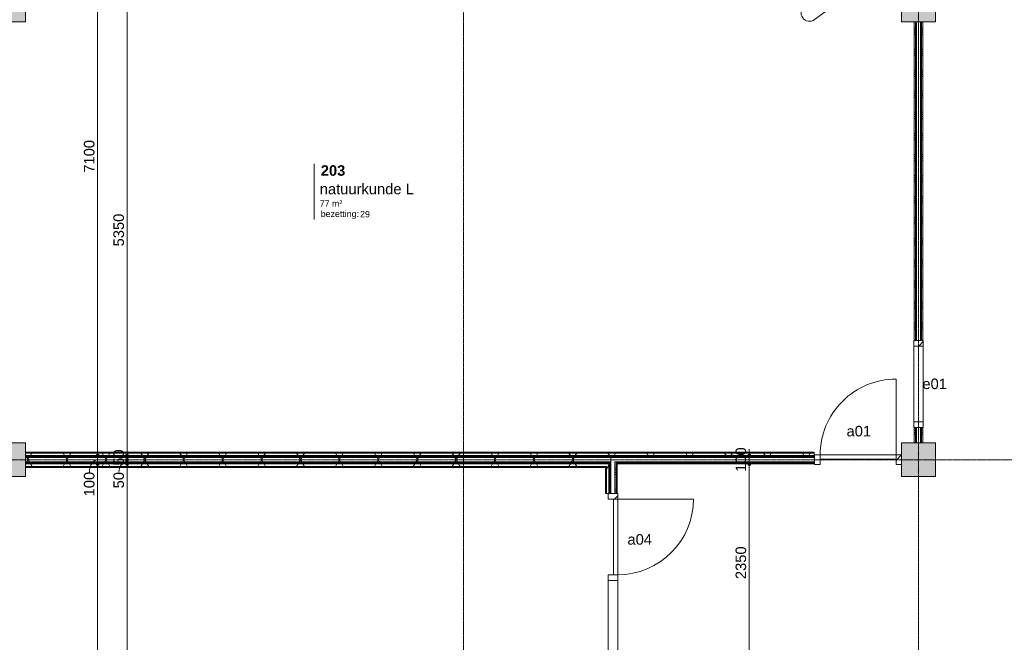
# Model space of a CAD drawing. Header units: millimetres. Extents: x 24169 to 70836, y -5250 to 32049.
# Tile 11 of 46: x 30381 to 42068, y 8632 to 16025. Entities that reach past the tile are written whole.
import ezdxf

# ---------------------------------------------------------------- set-up
doc = ezdxf.new("R2010")
doc.units = ezdxf.units.MM
doc.linetypes.add('stramien', pattern=[22.225, 12.7, -3.175, 3.175, -3.175])
doc.layers.add('00_Algemeen', color=7, linetype='Continuous', lineweight=9, true_color=0x00a600)
for name, color, linetype, lineweight in [('00_Algemeen-50', 7, 'Continuous', 9), ('22_Metselwerk', 7, 'Continuous', 18), ('25_Metaalconstructiewerk', 7, 'Continuous', 9), ('30_Kozijnen-ramen-deuren', 7, 'Continuous', 9)]:
    doc.layers.add(name, color=color, linetype=linetype, lineweight=lineweight)
doc.styles.add('Arial_1', font='arial.ttf', dxfattribs={"height": 125})
doc.styles.add('Arial_6', font='arial.ttf', dxfattribs={"height": 1.5})
doc.styles.add('Arial_7', font='arial.ttf', dxfattribs={"height": 75})
doc.styles.add('Arial_8', font='arial.ttf', dxfattribs={"height": 2})
doc.styles.add('Arial_B_1', font='arialbd.ttf', dxfattribs={"height": 125})
doc.dimstyles.new('00_AEE_maatvoering_2_5mm', dxfattribs={"dimscale": 304.8, "dimtxt": 127.532425, "dimasz": 0.459318, "dimexe": 0.246063, "dimexo": 0.0625, "dimgap": 0, "dimtad": 1, "dimdec": 0, "dimzin": 0, "dimdsep": 46, "dimtxsty": 'Arial_1', "dimblk1": 'DOTSMALL', "dimblk2": 'DOTSMALL', "dimsah": 1, "dimcen": 0.09, "dimdle": 0.246063, "dimazin": 0, "dimtfac": 1, "dimtdec": 4, "dimtix": 1, "dimtmove": 0, "dimatfit": 3, "dimfxl": 0.246063, "dimfxlon": 1, "dimtvp": 1, "dimtolj": 1, "dimtzin": 0, "dimarcsym": 2})
doc.dimstyles.new('00_AEE_maatvoering_2_5mm_1', dxfattribs={"dimscale": 304.8, "dimtxt": 127.532425, "dimasz": 0.459318, "dimexe": 0.246063, "dimexo": 0.0625, "dimgap": 0, "dimtad": 1, "dimdec": 0, "dimzin": 0, "dimdsep": 46, "dimtxsty": 'Arial_1', "dimblk1": 'DOTSMALL', "dimblk2": 'DOTSMALL', "dimsah": 1, "dimcen": 0.09, "dimdle": 0.246063, "dimazin": 0, "dimtfac": 1, "dimtdec": 4, "dimtix": 1, "dimtmove": 1, "dimatfit": 3, "dimfxl": 0.246063, "dimfxlon": 1, "dimtvp": 1, "dimtolj": 1, "dimtzin": 0, "dimarcsym": 2})
pattern_1 = [(180, (41099.4, 13600), (-1e-12, -250), []), (180, (41099.4, 13625), (-1e-12, -250), []), (180, (41099.4, 13650), (-1e-12, -250), []), (180, (41099.4, 13675), (-1e-12, -250), [])]
pattern_2 = [(90, (39210.64, 10750), (-250, 2e-14), []), (90, (39235.64, 10750), (-250, 2e-14), []), (90, (39260.64, 10750), (-250, 2e-14), []), (90, (39285.64, 10750), (-250, 2e-14), [])]
pattern_3 = [(180, (37471.9, 9625), (-9e-13, -250), []), (180, (37471.9, 9650), (-9e-13, -250), []), (180, (37471.9, 9675), (-9e-13, -250), []), (180, (37471.9, 9700), (-9e-13, -250), [])]
pattern_4 = [(90, (34010.64, 10750), (-250, 6e-13), []), (90, (34035.64, 10750), (-250, 6e-13), []), (90, (34060.64, 10750), (-250, 6e-13), []), (90, (34085.64, 10750), (-250, 6e-13), [])]
pattern_5 = [(60, (30249.4, 0), (-346.41, 200), []), (120, (30249.4, 0), (-346.41, -200), [])]

# ---------------------------------------------------------------- blocks, each defined once
blk = doc.blocks.new('Direct Shape - 2410-10368 v1 - IFC-model constructie _zonder onderbouw_ _MM21228_-1202395-02 tweede verdieping - C')
at = {"layer": '25_Metaalconstructiewerk'}
blk.add_hatch(color=256, dxfattribs=at).paths.add_polyline_path([(-200, -200), (200, -200), (200, 200), (-200, 200), (-200, -136)])
for p, q in [((200, 200), (-200, 200)), ((-200, 200), (-200, -200)), ((200, -200), (200, 200)), ((-200, -200), (200, -200))]:
    blk.add_line(p, q, dxfattribs=at)
blk = doc.blocks.new('Direct Shape - NLRS_28_SC_TLB_kolom vierkant prefab_gen_AT_kolom vierkant_gen_lxb 400x400_800362-1202406-02 tweede verdieping - C')
blk.add_blockref('Direct Shape - 2410-10368 v1 - IFC-model constructie _zonder onderbouw_ _MM21228_-1202395-02 tweede verdieping - C', (0, 0))
blk = doc.blocks.new('Direct Shape - NLRS_28_SC_TLB_kolom vierkant prefab_gen_AT_kolom vierkant_gen_lxb 400x400_800364-1202408-02 tweede verdieping - C')
blk.add_blockref('Direct Shape - 2410-10368 v1 - IFC-model constructie _zonder onderbouw_ _MM21228_-1202395-02 tweede verdieping - C', (0, 0))
blk = doc.blocks.new('Direct Shape - 2410-10368 v1 - IFC-model constructie _zonder onderbouw_ _MM21228_-1202152-02 tweede verdieping - C')
at = {"layer": '25_Metaalconstructiewerk'}
blk.add_hatch(color=256, dxfattribs=at).paths.add_polyline_path([(200, -200), (200, 200), (-200, 200), (-200, -200)])
for p, q in [((200, 200), (-200, 200)), ((-200, 200), (-200, -200)), ((200, -200), (200, 200)), ((-200, -200), (200, -200))]:
    blk.add_line(p, q, dxfattribs=at)
blk = doc.blocks.new('Direct Shape - NLRS_28_SC_TLB_kolom vierkant prefab_gen_AT_kolom vierkant_gen_lxb 400x400_800370-1202414-02 tweede verdieping - C')
blk.add_blockref('Direct Shape - 2410-10368 v1 - IFC-model constructie _zonder onderbouw_ _MM21228_-1202152-02 tweede verdieping - C', (0, 0))
blk = doc.blocks.new('Direct Shape - NLRS_28_SC_TLB_kolom vierkant prefab_gen_AT_kolom vierkant_gen_lxb 400x400_800372-1202416-02 tweede verdieping - C')
blk.add_blockref('Direct Shape - 2410-10368 v1 - IFC-model constructie _zonder onderbouw_ _MM21228_-1202152-02 tweede verdieping - C', (0, 0))
blk = doc.blocks.new('2410-10368 v1 - IFC-model constructie _zonder onderbouw_ _MM21228__ifc-1-02 tweede verdieping - C')
at = {"layer": '25_Metaalconstructiewerk', "lineweight": 9}
for name, p in [('Direct Shape - NLRS_28_SC_TLB_kolom vierkant prefab_gen_AT_kolom vierkant_gen_lxb 400x400_800362-1202406-02 tweede verdieping - C', (0, 16200)), ('Direct Shape - NLRS_28_SC_TLB_kolom vierkant prefab_gen_AT_kolom vierkant_gen_lxb 400x400_800372-1202416-02 tweede verdieping - C', (10800, 16200)), ('Direct Shape - NLRS_28_SC_TLB_kolom vierkant prefab_gen_AT_kolom vierkant_gen_lxb 400x400_800364-1202408-02 tweede verdieping - C', (0, 10800)), ('Direct Shape - NLRS_28_SC_TLB_kolom vierkant prefab_gen_AT_kolom vierkant_gen_lxb 400x400_800370-1202414-02 tweede verdieping - C', (10800, 10800))]:
    blk.add_blockref(name, p, dxfattribs=at)
blk = doc.blocks.new('32_AEE_VO_FIX_Binnendeuren - D_1800x2300_Deur_zijlicht rechts 900 lariks-8426752-02 tweede verdieping - C')
at = {"layer": '30_Kozijnen-ramen-deuren', "true_color": 0xc0c0c0}
h = blk.add_hatch(dxfattribs=at)
h.set_pattern_fill('FP_52', color=9, style=0, pattern_type=2)
h.set_pattern_definition([(135, (9884, -7172.5), (-106.066, -106.066), [])])
h.paths.add_polyline_path([(1484, -37), (1484, 57), (1417, 57), (1417, -57), (1484, -57), (1484, -50)])
h.paths.add_polyline_path([(-450, 57), (-517, 57), (-517, -57), (-450, -57)])
at = {"layer": '30_Kozijnen-ramen-deuren'}
for p, q in [((-450, 57), (-517, 57)), ((-517, 57), (-517, 50)), ((450, 57), (-450, 57)), ((-450, 57), (-450, 7)), ((-450, -57), (-450, 57)), ((-450, 7), (450, 7)), ((450, 7), (450, 57)), ((517, 57), (450, 57)), ((450, 57), (450, -57)), ((1417, 57), (517, 57)), ((517, -57), (517, 57)), ((1417, 57), (1417, -57)), ((1484, 57), (1417, 57)), ((-517, -57), (-450, -57)), ((450, -57), (517, -57)), ((517, -57), (1417, -57)), ((1417, -57), (1484, -57))]:
    blk.add_line(p, q, dxfattribs=at)
blk = doc.blocks.new('32_AEE_VO_FIX_Binnenramen - R_b1034xh2367_Vast lariks-8428317-02 tweede verdieping - C')
at = {"layer": '30_Kozijnen-ramen-deuren', "true_color": 0xc0c0c0}
h = blk.add_hatch(dxfattribs=at)
h.set_pattern_fill('FP_72', color=9, style=0, pattern_type=2)
h.set_pattern_definition([(315, (-11700, 10800), (106.066, 106.066), [])])
h.paths.add_polyline_path([(-517, -25), (-517, -57), (-450, -57), (-450, 57), (-517, 57), (-517, 25)])
h.paths.add_polyline_path([(450, -57), (517, -57), (517, 57), (450, 57), (450, -25)])
at = {"layer": '30_Kozijnen-ramen-deuren'}
for p, q in [((-450, 57), (-517, 57)), ((-517, 57), (-517, 50)), ((-450, -57), (-450, 57)), ((-450, 57), (450, 57)), ((517, 57), (450, 57)), ((450, 57), (450, -57)), ((517, 50), (517, 57)), ((-517, -50), (-517, -57)), ((-517, -57), (-450, -57)), ((-450, -57), (450, -57)), ((450, -57), (517, -57)), ((517, -57), (517, -50))]:
    blk.add_line(p, q, dxfattribs=at)
blk = doc.blocks.new('32_AEE_VO_FIX_Binnendeuren - D_900x2300_Dicht Paneel lariks-8426603-02 tweede verdieping - C')
at = {"layer": '30_Kozijnen-ramen-deuren', "true_color": 0xc0c0c0}
h = blk.add_hatch(dxfattribs=at)
h.set_pattern_fill('FP_150', color=9, style=0, pattern_type=2)
h.set_pattern_definition([(225, (10083, 10800), (106.066, -106.066), [])])
h.paths.add_polyline_path([(517, 57), (450, 57), (450, -57), (517, -57), (517, 50)])
h.paths.add_polyline_path([(-517, 57), (-517, -57), (-450, -57), (-450, 57)])
at = {"layer": '30_Kozijnen-ramen-deuren'}
for p, q in [((-517, 57), (-450, 57)), ((-450, 57), (-450, -57)), ((450, 57), (517, 57)), ((450, -57), (450, 57)), ((517, 57), (517, 50)), ((-450, -57), (-517, -57)), ((-450, -7), (450, -7)), ((-450, -57), (-450, -7)), ((450, -57), (-450, -57)), ((450, -7), (450, -57)), ((517, -57), (450, -57)), ((517, -50), (517, -57))]:
    blk.add_line(p, q, dxfattribs=at)
blk = doc.blocks.new('30_AEE_VO_draairichting - 30_AEE_VO_draairichting-8193140-02 tweede verdieping - C')
at = {"layer": '30_Kozijnen-ramen-deuren'}
blk.add_line((-450, 900), (-450, 0), dxfattribs=at)
blk.add_arc((-450, 0), 900, 360, 90, dxfattribs=at)
blk = doc.blocks.new('30_AEE_VO_draairichting - 30_AEE_VO_draairichting-8193168-02 tweede verdieping - C')
at = {"layer": '30_Kozijnen-ramen-deuren'}
blk.add_line((-450, -900), (-450, 0), dxfattribs=at)
blk.add_arc((-450, 0), 900, 270, 0, dxfattribs=at)
blk = doc.blocks.new('00_AEE_tag_ruimte_groot_2192_zonder PVE - Naam nummer oppervlak bezettingsgraad-5019603-02 tweede verdieping - C')
at = {"layer": '00_Algemeen', "color": 7}
for p, q in [((-8.06, 7.73), (-8.06, 3.23)), ((-8.06, 3.23), (-8.06, 0.65)), ((-8.06, 0.65), (-8.06, -2.44)), ((-8.06, -2.44), (-8.06, -5.54))]:
    blk.add_line(p, q, dxfattribs=at)
at = {"layer": '00_Algemeen', "color": 8, "true_color": 0x808080, "insert": (-6.49, -3.42), "char_height": 1.5, "width": 10.8228, "attachment_point": 1, "style": 'Arial_6'}
blk.add_mtext('bezetting:', dxfattribs=at)
blk = doc.blocks.new('DIMBLOCK14-02 tweede verdieping - C')
at = {"layer": '00_Algemeen-50', "transparency": 16777216}
h = blk.add_hatch(color=256, dxfattribs=at)
edge = h.paths.add_edge_path()
edge.add_arc((31306, 10750), 17.5, 0, 360)
h = blk.add_hatch(color=256, dxfattribs=at)
edge = h.paths.add_edge_path()
edge.add_arc((31306, -130), 17.5, 0, 360)
for p, q in [((31306, 10750), (31231, 10750)), ((31306, -205), (31306, 10750)), ((31306, 10750), (31381, 10750)), ((31306, -130), (31231, -130)), ((31306, -130), (31381, -130))]:
    blk.add_line(p, q, dxfattribs=at)
for centre in [(31306, 10750), (31306, -130)]:
    blk.add_circle(centre, 17.5, dxfattribs=at)
at = {"layer": '00_Algemeen-50', "color": 0, "transparency": 16777216, "insert": (31143, 5070), "char_height": 125, "width": 576.84, "attachment_point": 1, "rotation": 90, "line_spacing_factor": 0.941778, "style": 'Arial_1'}
blk.add_mtext('10880', dxfattribs=at)
blk = doc.blocks.new('_DotSmall')
at = {"color": 0, "linetype": 'ByBlock', "const_width": 0.5}
blk.add_lwpolyline([(-0.0625, 0, 1), (0.0625, 0, 1)], format="xyb", close=True, dxfattribs=at)
blk = doc.blocks.new('DIMBLOCK15-02 tweede verdieping - C')
at = {"layer": '00_Algemeen-50', "transparency": 16777216}
h = blk.add_hatch(color=256, dxfattribs=at)
edge = h.paths.add_edge_path()
edge.add_arc((31306, 10850), 17.5, 0, 360)
h = blk.add_hatch(color=256, dxfattribs=at)
edge = h.paths.add_edge_path()
edge.add_arc((31306, 10750), 17.5, 0, 360)
for p, q in [((31306, 10850), (31231, 10850)), ((31306, 10750), (31306, 10850)), ((31306, 10850), (31381, 10850)), ((31306, 10750), (31231, 10750)), ((31306, 10750), (31381, 10750))]:
    blk.add_line(p, q, dxfattribs=at)
for centre in [(31306, 10850), (31306, 10750)]:
    blk.add_circle(centre, 17.5, dxfattribs=at)
blk.add_ellipse((31306, 10653), major_axis=(0, 147), ratio=0.667841, start_param=0, end_param=1.570796, dxfattribs=at)
at = {"layer": '00_Algemeen-50', "color": 0, "transparency": 16777216, "insert": (31143, 10365), "char_height": 125, "width": 346.1, "attachment_point": 1, "rotation": 90, "line_spacing_factor": 0.941778, "style": 'Arial_1'}
blk.add_mtext('100', dxfattribs=at)
blk = doc.blocks.new('DIMBLOCK16-02 tweede verdieping - C')
at = {"layer": '00_Algemeen-50', "transparency": 16777216}
h = blk.add_hatch(color=256, dxfattribs=at)
edge = h.paths.add_edge_path()
edge.add_arc((31306, 17950), 17.5, 0, 360)
h = blk.add_hatch(color=256, dxfattribs=at)
edge = h.paths.add_edge_path()
edge.add_arc((31306, 10850), 17.5, 0, 360)
for p, q in [((31306, 17950), (31231, 17950)), ((31306, 10850), (31306, 17950)), ((31306, 17950), (31381, 17950)), ((31306, 10850), (31231, 10850)), ((31306, 10850), (31381, 10850))]:
    blk.add_line(p, q, dxfattribs=at)
for centre in [(31306, 17950), (31306, 10850)]:
    blk.add_circle(centre, 17.5, dxfattribs=at)
at = {"layer": '00_Algemeen-50', "color": 0, "transparency": 16777216, "insert": (31143, 14208), "char_height": 125, "width": 461.47, "attachment_point": 1, "rotation": 90, "line_spacing_factor": 0.941778, "style": 'Arial_1'}
blk.add_mtext('7100', dxfattribs=at)
blk = doc.blocks.new('DIMBLOCK88-02 tweede verdieping - C')
at = {"layer": '00_Algemeen-50', "transparency": 16777216}
h = blk.add_hatch(color=256, dxfattribs=at)
edge = h.paths.add_edge_path()
edge.add_arc((31656, 16200), 17.5, 0, 360)
h = blk.add_hatch(color=256, dxfattribs=at)
edge = h.paths.add_edge_path()
edge.add_arc((31656, 10850), 17.5, 0, 360)
for p, q in [((31656, 16200), (31581, 16200)), ((31656, 16200), (31656, 10850)), ((31656, 16200), (31731, 16200)), ((31656, 10850), (31581, 10850)), ((31656, 10850), (31731, 10850))]:
    blk.add_line(p, q, dxfattribs=at)
for centre in [(31656, 16200), (31656, 10850)]:
    blk.add_circle(centre, 17.5, dxfattribs=at)
at = {"layer": '00_Algemeen-50', "color": 0, "transparency": 16777216, "insert": (31493, 13333), "char_height": 125, "width": 461.47, "attachment_point": 1, "rotation": 90, "line_spacing_factor": 0.941778, "style": 'Arial_1'}
blk.add_mtext('5350', dxfattribs=at)
blk = doc.blocks.new('DIMBLOCK89-02 tweede verdieping - C')
at = {"layer": '00_Algemeen-50', "transparency": 16777216}
h = blk.add_hatch(color=256, dxfattribs=at)
edge = h.paths.add_edge_path()
edge.add_arc((31656, 10850), 17.5, 0, 360)
h = blk.add_hatch(color=256, dxfattribs=at)
edge = h.paths.add_edge_path()
edge.add_arc((31656, 10800), 17.5, 0, 360)
for p, q in [((31656, 10850), (31581, 10850)), ((31656, 10800), (31581, 10800)), ((31656, 10850), (31656, 10800)), ((31656, 10850), (31731, 10850)), ((31656, 10800), (31731, 10800))]:
    blk.add_line(p, q, dxfattribs=at)
for centre in [(31656, 10850), (31656, 10800)]:
    blk.add_circle(centre, 17.5, dxfattribs=at)
at = {"layer": '00_Algemeen-50', "color": 0, "transparency": 16777216, "insert": (31493, 10729), "char_height": 125, "width": 230.74, "attachment_point": 1, "rotation": 90, "line_spacing_factor": 0.941778, "style": 'Arial_1'}
blk.add_mtext('50', dxfattribs=at)
blk = doc.blocks.new('DIMBLOCK90-02 tweede verdieping - C')
at = {"layer": '00_Algemeen-50', "transparency": 16777216}
h = blk.add_hatch(color=256, dxfattribs=at)
edge = h.paths.add_edge_path()
edge.add_arc((31656, 10800), 17.5, 0, 360)
h = blk.add_hatch(color=256, dxfattribs=at)
edge = h.paths.add_edge_path()
edge.add_arc((31656, 10750), 17.5, 0, 360)
for p, q in [((31656, 10800), (31581, 10800)), ((31656, 10800), (31656, 10750)), ((31656, 10800), (31731, 10800)), ((31656, 10750), (31581, 10750)), ((31656, 10750), (31731, 10750))]:
    blk.add_line(p, q, dxfattribs=at)
for centre in [(31656, 10800), (31656, 10750)]:
    blk.add_circle(centre, 17.5, dxfattribs=at)
blk.add_ellipse((31656, 10652), major_axis=(0, 123), ratio=0.797769, start_param=0, end_param=1.570796, dxfattribs=at)
at = {"layer": '00_Algemeen-50', "color": 0, "transparency": 16777216, "insert": (31493, 10460), "char_height": 125, "width": 230.74, "attachment_point": 1, "rotation": 90, "line_spacing_factor": 0.941778, "style": 'Arial_1'}
blk.add_mtext('50', dxfattribs=at)
blk = doc.blocks.new('DIMBLOCK91-02 tweede verdieping - C')
at = {"layer": '00_Algemeen-50', "transparency": 16777216}
h = blk.add_hatch(color=256, dxfattribs=at)
edge = h.paths.add_edge_path()
edge.add_arc((31656, 10750), 17.5, 0, 360)
h = blk.add_hatch(color=256, dxfattribs=at)
edge = h.paths.add_edge_path()
edge.add_arc((31656, 5400), 17.5, 0, 360)
for p, q in [((31656, 10750), (31581, 10750)), ((31656, 10750), (31656, 5400)), ((31656, 10750), (31731, 10750)), ((31656, 5400), (31581, 5400)), ((31656, 5400), (31731, 5400))]:
    blk.add_line(p, q, dxfattribs=at)
for centre in [(31656, 10750), (31656, 5400)]:
    blk.add_circle(centre, 17.5, dxfattribs=at)
at = {"layer": '00_Algemeen-50', "color": 0, "transparency": 16777216, "insert": (31493, 7883), "char_height": 125, "width": 461.47, "attachment_point": 1, "rotation": 90, "line_spacing_factor": 0.941778, "style": 'Arial_1'}
blk.add_mtext('5350', dxfattribs=at)
blk = doc.blocks.new('DIMBLOCK144-02 tweede verdieping - C')
at = {"layer": '00_Algemeen-50', "transparency": 16777216}
h = blk.add_hatch(color=256, dxfattribs=at)
edge = h.paths.add_edge_path()
edge.add_arc((39041, 10750), 17.5, 0, 360)
h = blk.add_hatch(color=256, dxfattribs=at)
edge = h.paths.add_edge_path()
edge.add_arc((39041, 8400), 17.5, 0, 360)
for p, q in [((39041, 10750), (38966, 10750)), ((39041, 8400), (39041, 10750)), ((39041, 10750), (39116, 10750)), ((39041, 8400), (38966, 8400)), ((39041, 8400), (39116, 8400))]:
    blk.add_line(p, q, dxfattribs=at)
for centre in [(39041, 10750), (39041, 8400)]:
    blk.add_circle(centre, 17.5, dxfattribs=at)
at = {"layer": '00_Algemeen-50', "color": 0, "transparency": 16777216, "insert": (38878, 9383), "char_height": 125, "width": 461.47, "attachment_point": 1, "rotation": 90, "line_spacing_factor": 0.941778, "style": 'Arial_1'}
blk.add_mtext('2350', dxfattribs=at)
blk = doc.blocks.new('DIMBLOCK145-02 tweede verdieping - C')
at = {"layer": '00_Algemeen-50', "transparency": 16777216}
h = blk.add_hatch(color=256, dxfattribs=at)
edge = h.paths.add_edge_path()
edge.add_arc((39041, 10850), 17.5, 0, 360)
h = blk.add_hatch(color=256, dxfattribs=at)
edge = h.paths.add_edge_path()
edge.add_arc((39041, 10750), 17.5, 0, 360)
for p, q in [((39041, 10750), (39041, 10925)), ((39041, 10850), (38966, 10850)), ((39041, 10850), (39116, 10850)), ((39041, 10750), (38966, 10750)), ((39041, 10750), (39116, 10750))]:
    blk.add_line(p, q, dxfattribs=at)
for centre in [(39041, 10850), (39041, 10750)]:
    blk.add_circle(centre, 17.5, dxfattribs=at)
at = {"layer": '00_Algemeen-50', "color": 0, "transparency": 16777216, "insert": (38878, 10656), "char_height": 125, "width": 346.1, "attachment_point": 1, "rotation": 90, "line_spacing_factor": 0.941778, "style": 'Arial_1'}
blk.add_mtext('100', dxfattribs=at)
blk = doc.blocks.new('00_AEE_wijzigingpijl - 22mm-873890-02 tweede verdieping - C')
at = {"layer": '00_Algemeen'}
for points in [[(-2.85, 2.85), (0, 0), (-3.48, 2.01)], [(-2.85, -2.85), (-3.48, -2.01), (0, 0)]]:
    blk.add_hatch(color=7, dxfattribs=at).paths.add_polyline_path(points)
at = {"layer": '00_Algemeen', "color": 7}
for p, q in [((-2.85, 2.85), (-3.48, 2.01)), ((0, 0), (-2.85, 2.85)), ((-3.48, 2.01), (-19.99, 2.01)), ((-3.48, 2.01), (0, 0)), ((0, 0), (-3.48, -2.01)), ((-2.85, -2.85), (0, 0)), ((-3.48, -2.01), (-19.99, -2.01)), ((-3.48, -2.01), (-2.85, -2.85))]:
    blk.add_line(p, q, dxfattribs=at)
blk.add_arc((-19.99, 0), 2.01, 90, 270, dxfattribs=at)
at = {"layer": '00_Algemeen', "color": 7, "insert": (-18.82, 1), "char_height": 2, "width": 17.8776, "attachment_point": 1, "style": 'Arial_8'}
blk.add_mtext('WIJZIGING', dxfattribs=at)

msp = doc.modelspace()

# ---------------------------------------------------------------- hatches: boundary and pattern name
at = {"layer": '22_Metselwerk', "lineweight": 9}
h = msp.add_hatch(dxfattribs=at)
h.set_pattern_fill('FP_14', color=256, angle=90, style=0, pattern_type=2)
h.set_pattern_definition(pattern_1)
h.paths.add_polyline_path([(40999.4, 11000), (41011.9, 11000), (41011.9, 11183), (40999.4, 11183)])
h.paths.add_polyline_path([(41011.9, 12217), (41011.9, 16000), (40999.4, 16000), (40999.4, 12217)])
h = msp.add_hatch(dxfattribs=at)
h.set_pattern_fill('FP_14', color=256, angle=90, style=0, pattern_type=2)
h.set_pattern_definition(pattern_1)
h.paths.add_polyline_path([(41011.9, 11000), (41024.4, 11000), (41024.4, 11183), (41011.9, 11183)])
h.paths.add_polyline_path([(41024.4, 12217), (41024.4, 16000), (41011.9, 16000), (41011.9, 12217)])
h = msp.add_hatch(dxfattribs=at)
h.set_pattern_fill('FP_14', color=256, angle=90, style=0, pattern_type=2)
h.set_pattern_definition(pattern_1)
h.paths.add_polyline_path([(41074.4, 11000), (41086.9, 11000), (41086.9, 11183), (41074.4, 11183)])
h.paths.add_polyline_path([(41086.9, 12217), (41086.9, 16000), (41074.4, 16000), (41074.4, 12217)])
h = msp.add_hatch(dxfattribs=at)
h.set_pattern_fill('FP_14', color=256, angle=90, style=0, pattern_type=2)
h.set_pattern_definition(pattern_1)
h.paths.add_polyline_path([(41086.9, 11000), (41099.4, 11000), (41099.4, 11183), (41086.9, 11183)])
h.paths.add_polyline_path([(41099.4, 12217), (41099.4, 16000), (41086.9, 16000), (41086.9, 12217)])
h = msp.add_hatch(dxfattribs=at)
h.set_pattern_fill('FP_167', color=256, angle=90, style=0, pattern_type=2)
h.set_pattern_definition([(90, (35229.4, 10850), (-250, 7e-14), []), (90, (35254.4, 10850), (-250, 7e-14), []), (90, (35279.4, 10850), (-250, 7e-14), []), (90, (35304.4, 10850), (-250, 7e-14), [])])
h.paths.add_polyline_path([(39809.4, 10880), (39809.4, 10890), (30449.4, 10890), (30449.4, 10880), (38221.1, 10880)])
h = msp.add_hatch(dxfattribs=at)
h.set_pattern_fill('FP_11', color=256, angle=60, style=0, pattern_type=2)
h.set_pattern_definition(pattern_5)
h.paths.add_polyline_path([(39809.4, 10850), (39809.4, 10880), (30449.4, 10880), (30449.4, 10850), (38221.1, 10850)])
h = msp.add_hatch(dxfattribs=at)
h.set_pattern_fill('FP_26', color=256, angle=90, style=0, pattern_type=2)
h.set_pattern_definition(pattern_4)
h.paths.add_polyline_path([(37371.9, 10837.5), (37371.9, 10850), (30449.4, 10850), (30449.4, 10837.5), (37354.1, 10837.5)])
h = msp.add_hatch(dxfattribs=at)
h.set_pattern_fill('FP_26', color=256, angle=90, style=0, pattern_type=2)
h.set_pattern_definition(pattern_4)
h.paths.add_polyline_path([(37384.4, 10825), (37384.4, 10837.5), (30449.4, 10837.5), (30449.4, 10825), (37371.9, 10825)])
h = msp.add_hatch(dxfattribs=at)
h.set_pattern_fill('FP_11', color=256, angle=60, style=0, pattern_type=2)
h.set_pattern_definition(pattern_5)
h.paths.add_polyline_path([(37354.1, 10775), (37396.9, 10775), (37396.9, 10825), (30449.4, 10825), (30449.4, 10775), (37065.2, 10775)])
h = msp.add_hatch(dxfattribs=at)
h.set_pattern_fill('FP_26', color=256, angle=90, style=0, pattern_type=2)
h.set_pattern_definition(pattern_4)
h.paths.add_polyline_path([(37371.9, 10762.5), (37371.9, 10775), (30449.4, 10775), (30449.4, 10762.5), (37354.1, 10762.5)])
h = msp.add_hatch(dxfattribs=at)
h.set_pattern_fill('FP_26', color=256, angle=90, style=0, pattern_type=2)
h.set_pattern_definition(pattern_4)
h.paths.add_polyline_path([(37371.9, 10750), (37371.9, 10762.5), (30449.4, 10762.5), (30449.4, 10750), (37354.1, 10750)])
h = msp.add_hatch(dxfattribs=at)
h.set_pattern_fill('FP_15', color=256, angle=90, style=0, pattern_type=2)
h.set_pattern_definition(pattern_2)
h.paths.add_polyline_path([(39815.4, 10837.5), (39815.4, 10850), (37371.9, 10850), (37371.9, 10837.5), (38221.1, 10837.5)])
h = msp.add_hatch(dxfattribs=at)
h.set_pattern_fill('FP_16', color=256, angle=90, style=0, pattern_type=2)
h.set_pattern_definition(pattern_3)
h.paths.add_polyline_path([(37374.4, 8300), (37384.4, 8300), (37384.4, 8400), (37371.9, 8400), (37371.9, 8300)])
h.paths.add_polyline_path([(37371.9, 10401), (37384.4, 10401), (37384.4, 10775), (37371.9, 10775), (37371.9, 10655.4)])
h = msp.add_hatch(dxfattribs=at)
h.set_pattern_fill('FP_15', color=256, angle=90, style=0, pattern_type=2)
h.set_pattern_definition(pattern_2)
h.paths.add_polyline_path([(39815.4, 10825), (39815.4, 10837.5), (37384.4, 10837.5), (37384.4, 10825), (38221.1, 10825)])
h = msp.add_hatch(dxfattribs=at)
h.set_pattern_fill('FP_16', color=256, angle=90, style=0, pattern_type=2)
h.set_pattern_definition(pattern_3)
h.paths.add_polyline_path([(37396.9, 8312.5), (37396.9, 8400), (37384.4, 8400), (37384.4, 8312.5), (37386.9, 8312.5)])
h.paths.add_polyline_path([(37396.9, 10401), (37396.9, 10775), (37384.4, 10775), (37384.4, 10401)])
h = msp.add_hatch(dxfattribs=at)
h.set_pattern_fill('FP_15', color=256, angle=90, style=0, pattern_type=2)
h.set_pattern_definition(pattern_2)
h.paths.add_polyline_path([(37459.4, 10762.5), (39815.4, 10762.5), (39815.4, 10775), (37446.9, 10775), (37446.9, 10762.5)])
h = msp.add_hatch(dxfattribs=at)
h.set_pattern_fill('FP_16', color=256, angle=90, style=0, pattern_type=2)
h.set_pattern_definition(pattern_3)
h.paths.add_polyline_path([(37446.9, 8375), (37459.4, 8375), (37459.4, 8400), (37446.9, 8400), (37446.9, 8394.5)])
h.paths.add_polyline_path([(37446.9, 10401), (37459.4, 10401), (37459.4, 10762.5), (37446.9, 10762.5), (37446.9, 10667.7)])
h = msp.add_hatch(dxfattribs=at)
h.set_pattern_fill('FP_15', color=256, angle=90, style=0, pattern_type=2)
h.set_pattern_definition(pattern_2)
h.paths.add_polyline_path([(37471.9, 10750), (39815.4, 10750), (39815.4, 10762.5), (37459.4, 10762.5), (37459.4, 10750)])
h = msp.add_hatch(dxfattribs=at)
h.set_pattern_fill('FP_11', color=256, angle=60, style=0, pattern_type=2)
h.set_pattern_definition(pattern_5)
h.paths.add_polyline_path([(37344.4, 10720), (37344.4, 10750), (30449.4, 10750), (30449.4, 10720), (37334.4, 10720)])
h = msp.add_hatch(dxfattribs=at)
h.set_pattern_fill('FP_168', color=256, angle=-270, style=0, pattern_type=2)
h.set_pattern_definition([(270, (33791.9, 10750), (250, -4e-13), []), (270, (33766.9, 10750), (250, -4e-13), []), (270, (33741.9, 10750), (250, -4e-13), []), (270, (33716.9, 10750), (250, -4e-13), [])])
h.paths.add_polyline_path([(37334.4, 10710), (37334.4, 10720), (30449.4, 10720), (30449.4, 10710), (37065.2, 10710)])
h = msp.add_hatch(dxfattribs=at)
h.set_pattern_fill('FP_135', color=256, angle=90, style=0, pattern_type=2)
h.set_pattern_definition([(180, (37374.4, 8260), (-9e-13, -250), []), (180, (37374.4, 8285), (-9e-13, -250), []), (180, (37374.4, 8310), (-9e-13, -250), []), (180, (37374.4, 8335), (-9e-13, -250), [])])
h.paths.add_polyline_path([(37344.4, 8020), (37344.4, 8400), (37334.4, 8400), (37334.4, 8020)])
h.paths.add_polyline_path([(37334.4, 10401), (37344.4, 10401), (37344.4, 10720), (37334.4, 10720), (37334.4, 10710)])
h = msp.add_hatch(dxfattribs=at)
h.set_pattern_fill('FP_11', color=256, angle=60, style=0, pattern_type=2)
h.set_pattern_definition(pattern_5)
h.paths.add_polyline_path([(37374.4, 8020), (37374.4, 8300), (37371.9, 8300), (37371.9, 8400), (37344.4, 8400), (37344.4, 8020)])
h.paths.add_polyline_path([(37344.4, 10401), (37371.9, 10401), (37371.9, 10750), (37344.4, 10750), (37344.4, 10645.4)])
h = msp.add_hatch(dxfattribs=at)
h.set_pattern_fill('FP_16', color=256, angle=90, style=0, pattern_type=2)
h.set_pattern_definition(pattern_3)
h.paths.add_polyline_path([(37459.4, 8387.5), (37471.9, 8387.5), (37471.9, 8400), (37459.4, 8400), (37459.4, 8394.5)])
h.paths.add_polyline_path([(37471.9, 10401), (37471.9, 10750), (37459.4, 10750), (37459.4, 10401)])

# ---------------------------------------------------------------- linework, layer by layer
at = {"layer": '00_Algemeen', "color": 150, "linetype": 'stramien', "true_color": 0x0080ff}
for p, q in [((35649.4, -4950.1), (35649.4, 31749.5)), ((41049.4, -4950.1), (41049.4, 31749.5)), ((68718, 10800), (24734, 10800))]:
    msp.add_line(p, q, dxfattribs=at)
at = {"layer": '22_Metselwerk', "lineweight": 9}
for p, q in [((40999.4, 16000), (40999.4, 12217)), ((41024.4, 16000), (40999.4, 16000)), ((41011.9, 12217), (41011.9, 16000)), ((41099.4, 16000), (41074.4, 16000)), ((41086.9, 12217), (41086.9, 16000)), ((41099.4, 12217), (41099.4, 16000)), ((40999.4, 12217), (41024.4, 12217)), ((41074.4, 12217), (41099.4, 12217)), ((40999.4, 11183), (40999.4, 11000)), ((41024.4, 11183), (40999.4, 11183)), ((41011.9, 11000), (41011.9, 11183)), ((41099.4, 11183), (41074.4, 11183)), ((41086.9, 11000), (41086.9, 11183)), ((41099.4, 11000), (41099.4, 11183)), ((40999.4, 11000), (41024.4, 11000)), ((41074.4, 11000), (41099.4, 11000)), ((39809.4, 10890), (30449.4, 10890)), ((30449.4, 10890), (30449.4, 10825)), ((39809.4, 10880), (30449.4, 10880)), ((39809.4, 10850), (39809.4, 10890)), ((30449.4, 10850), (39815.4, 10850)), ((30449.4, 10837.5), (39815.4, 10837.5)), ((30449.4, 10775), (30449.4, 10710)), ((30449.4, 10762.5), (37371.9, 10762.5)), ((37371.9, 10401), (37371.9, 10775)), ((37384.4, 10401), (37384.4, 10775)), ((37396.9, 10825), (37396.9, 10775)), ((37459.4, 10762.5), (39815.4, 10762.5)), ((37459.4, 10401), (37459.4, 10762.5)), ((39815.4, 10825), (39815.4, 10850)), ((39815.4, 10750), (39815.4, 10775)), ((37371.9, 10750), (30449.4, 10750)), ((30449.4, 10720), (37344.4, 10720)), ((30449.4, 10710), (37334.4, 10710)), ((37334.4, 10710), (37334.4, 10401)), ((37344.4, 10401), (37344.4, 10720)), ((37371.9, 10401), (37371.9, 10750)), ((37471.9, 10750), (39815.4, 10750)), ((37471.9, 10401), (37471.9, 10750)), ((37334.4, 10401), (37396.9, 10401)), ((37446.9, 10401), (37471.9, 10401))]:
    msp.add_line(p, q, dxfattribs=at)
at = {"layer": '22_Metselwerk'}
for p, q in [((41074.4, 16000), (41024.4, 16000)), ((41024.4, 12217), (41024.4, 16000)), ((41074.4, 12217), (41074.4, 16000)), ((41024.4, 12217), (41074.4, 12217)), ((41074.4, 11183), (41024.4, 11183)), ((41024.4, 11000), (41024.4, 11183)), ((41074.4, 11000), (41074.4, 11183)), ((41024.4, 11000), (41074.4, 11000)), ((30449.4, 10825), (39815.4, 10825)), ((30449.4, 10825), (30449.4, 10775)), ((30449.4, 10775), (37396.9, 10775)), ((37396.9, 10401), (37396.9, 10775)), ((37446.9, 10775), (39815.4, 10775)), ((37446.9, 10401), (37446.9, 10775)), ((39815.4, 10775), (39815.4, 10825)), ((37396.9, 10401), (37446.9, 10401))]:
    msp.add_line(p, q, dxfattribs=at)

# ---------------------------------------------------------------- block references
at = {"lineweight": 5}
msp.add_blockref('2410-10368 v1 - IFC-model constructie _zonder onderbouw_ _MM21228__ifc-1-02 tweede verdieping - C', (30249.4, 0), dxfattribs=at)
at = {"layer": '00_Algemeen', "color": 7, "xscale": 50, "yscale": 50, "zscale": 50, "rotation": 35.99999999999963}
msp.add_blockref('00_AEE_wijzigingpijl - 22mm-873890-02 tweede verdieping - C', (40564.7, 16694.5), dxfattribs=at)
at = {"layer": '00_Algemeen', "color": 8, "true_color": 0x808080, "xscale": 49.99999999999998, "yscale": 49.99999999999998, "zscale": 49.99999999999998}
msp.add_blockref('00_AEE_tag_ruimte_groot_2192_zonder PVE - Naam nummer oppervlak bezettingsgraad-5019603-02 tweede verdieping - C', (34278.7, 13928.4), dxfattribs=at)
at = {"layer": '30_Kozijnen-ramen-deuren'}
for name, p, rotation in [('32_AEE_VO_FIX_Binnenramen - R_b1034xh2367_Vast lariks-8428317-02 tweede verdieping - C', (41049.4, 11700), 89.9999999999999), ('30_AEE_VO_draairichting - 30_AEE_VO_draairichting-8193168-02 tweede verdieping - C', (40332.4, 10857), 180), ('32_AEE_VO_FIX_Binnendeuren - D_900x2300_Dicht Paneel lariks-8426603-02 tweede verdieping - C', (40332.4, 10800), 180), ('32_AEE_VO_FIX_Binnendeuren - D_1800x2300_Deur_zijlicht rechts 900 lariks-8426752-02 tweede verdieping - C', (37421.9, 9884), 270), ('30_AEE_VO_draairichting - 30_AEE_VO_draairichting-8193140-02 tweede verdieping - C', (37478.9, 9884), 270)]:
    msp.add_blockref(name, p, dxfattribs=dict(at, rotation=rotation))

# ---------------------------------------------------------------- texts
at = {"layer": '00_Algemeen', "color": 7, "char_height": 125, "attachment_point": 1}
for s, insert, width, style in [('203', (33954.4, 14296.8), 348.734, 'Arial_B_1'), ('natuurkunde L', (33942.4, 14077.4), 1326.793, 'Arial_1'), ('a01', (40195.1, 11202.5), 348.734, 'Arial_1'), ('a04', (37594.8, 9916.6), 348.734, 'Arial_1')]:
    msp.add_mtext(s, dxfattribs=dict(at, insert=insert, width=width, style=style))
at = {"layer": '00_Algemeen', "color": 8, "true_color": 0x808080, "char_height": 75, "attachment_point": 1, "style": 'Arial_7'}
for s, insert, width in [('77 m²', (33942.4, 13880), 332.7), ('29', (34421, 13753.7), 144.304)]:
    msp.add_mtext(s, dxfattribs=dict(at, insert=insert, width=width))
at = {"layer": '30_Kozijnen-ramen-deuren', "insert": (41095.6, 11764.1), "char_height": 125, "width": 348.734, "attachment_point": 1, "style": 'Arial_1'}
msp.add_mtext('e01', dxfattribs=at)

# ---------------------------------------------------------------- dimensions: what is measured, and where the dimension line sits
at = {"layer": '00_Algemeen', "color": 7}
for base, p1, p2, override, picture, middle in [((31305.8, 17950), (31230.8, 10850), (31230.8, 17950), {"dimpost": '<>', "dimfxl": 7100}, 'DIMBLOCK16-02 tweede verdieping - C', (31241.9, 14400)), ((31655.8, 10850), (31730.8, 16200), (31730.8, 10850), {"dimpost": '<>', "dimfxl": 5350.000001}, 'DIMBLOCK88-02 tweede verdieping - C', (31591.9, 13525)), ((39040.5, 10850), (38965.5, 10750), (38965.5, 10850), {"dimpost": '<>', "dimfxl": 100}, 'DIMBLOCK145-02 tweede verdieping - C', (38976.7, 10800)), ((31655.8, 10800), (31730.8, 10850), (31730.8, 10800), {"dimpost": '<>', "dimfxl": 49.999999}, 'DIMBLOCK89-02 tweede verdieping - C', (31591.9, 10825)), ((31305.8, 10750), (31230.8, -130), (31230.8, 10750), {"dimpost": '<>', "dimfxl": 10880}, 'DIMBLOCK14-02 tweede verdieping - C', (31241.9, 5310)), ((31655.8, 5400), (31730.8, 10750), (31730.8, 5400), {"dimpost": '<>', "dimfxl": 5349.999999}, 'DIMBLOCK91-02 tweede verdieping - C', (31591.9, 8075)), ((39040.5, 10750), (38965.5, 8400), (38965.5, 10750), {"dimpost": '<>', "dimfxl": 2350}, 'DIMBLOCK144-02 tweede verdieping - C', (38976.7, 9575))]:
    dim = msp.add_linear_dim(base=base, p1=p1, p2=p2, angle=90, dimstyle='00_AEE_maatvoering_2_5mm', override=override, dxfattribs=at)
    dim.commit()
    dim.dimension.update_dxf_attribs({"geometry": picture, "text_midpoint": middle})
for base, p1, p2, override, picture, middle in [((31305.8, 10850), (31230.8, 10750), (31230.8, 10850), {"dimpost": '<>', "dimfxl": 100}, 'DIMBLOCK15-02 tweede verdieping - C', (31226.8, 10537.7)), ((31655.8, 10750), (31730.8, 10800), (31730.8, 10750), {"dimpost": '<>', "dimfxl": 50.000001}, 'DIMBLOCK90-02 tweede verdieping - C', (31576.8, 10575.1))]:
    dim = msp.add_linear_dim(base=base, p1=p1, p2=p2, angle=90, dimstyle='00_AEE_maatvoering_2_5mm_1', override=override, dxfattribs=at)
    dim.commit()
    dim.dimension.update_dxf_attribs({"geometry": picture, "text_midpoint": middle, "dimtype": 160, "text_rotation": 90})

doc.saveas('drawing.dxf')
